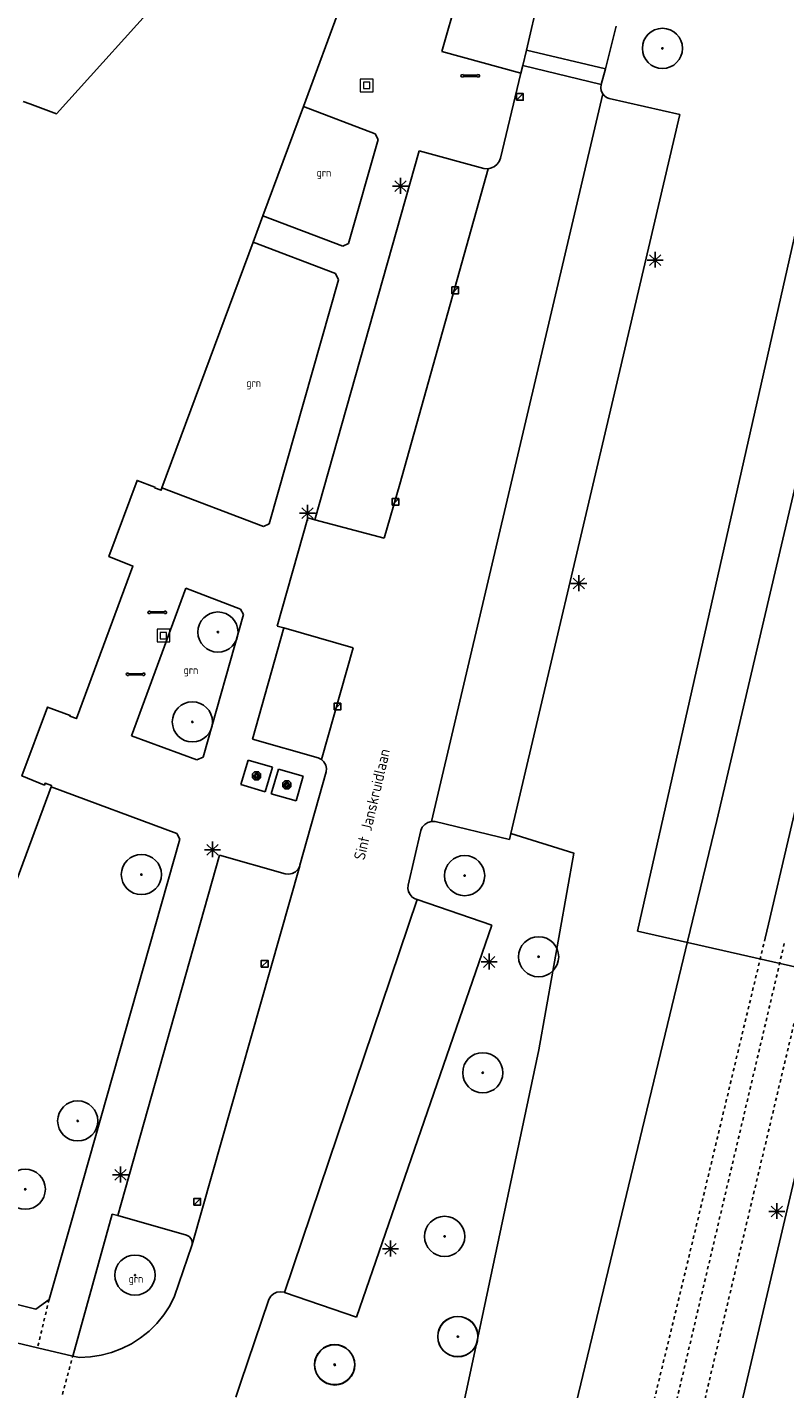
# Model space of a CAD drawing. Header units: metres. Extents: x 116958 to 118326, y 475500 to 477904.
# Tile 60 of 256: x 117410 to 117457, y 476106 to 476192. Entities that reach past the tile are written whole.
import ezdxf

# ---------------------------------------------------------------- set-up
doc = ezdxf.new("R2010")
doc.units = ezdxf.units.M
doc.header["$LTSCALE"] = 0.2
doc.linetypes.add('MATGRENS', pattern=[2, 1, -1])
doc.layers.get('0').update_dxf_attribs({"color": 6})
for name, color, linetype in [('B-WE-GR-BOOM-G', 252, 'Continuous'), ('B-WE-GR-GROENVOORZIENING-GV', 252, 'Continuous'), ('B-WE-IE-FIETSENSTANG-G', 252, 'Continuous'), ('B-WE-IE-MEUBILAIR-G', 252, 'Continuous'), ('B-WE-IE-MEUBILAIR_WEGMEUBILAIR_LICHTMAST-G', 252, 'Continuous'), ('B-WE-OG-BEBOUWING-GV', 252, 'Continuous'), ('B-WE-OG-STRAATNAAM-T35', 3, 'Continuous'), ('B-WE-RI-HWA_KOLK_TROTTOIRKOLK-G', 252, 'Continuous'), ('B-WE-VH-MATERIAALGRENS-G', 252, 'MATGRENS'), ('B-WE-VH-VERHARDING_ASFALT-GV', 252, 'Continuous'), ('X-XX-WERKGRENS-G', 4, 'WERKGRENS')]:
    doc.layers.add(name, color=color, linetype=linetype)
doc.layers.add('B-WE-RI-RIOOLPUT', color=31, linetype='Continuous', lineweight=0)
doc.styles.get("Standard").update_dxf_attribs({"font": 'isocp.shx'})
doc.linetypes.add('WERKGRENS', pattern='A,5,-2,[100,standaard.shx,S=1,R=0,X=0,Y=0],-2', length=9)

# ---------------------------------------------------------------- blocks, each defined once
blk = doc.blocks.new('BGT_GR')
at = {"insert": (0.04347480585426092, 0.0186015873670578), "char_height": 0.1, "attachment_point": 5, "line_spacing_factor": 0.8}
blk.add_mtext('{\\C256;grn}', dxfattribs=at)
blk = doc.blocks.new('CELQ75115')
for p, q in [((-0.1048485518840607, 0.02600446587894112), (-0.2033297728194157, 0.01157264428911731)), ((-0.2033297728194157, 0.01157264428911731), (-0.1653697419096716, -0.007406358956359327)), ((-0.1224528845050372, 0.06946934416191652), (-0.07088949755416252, 0.1618333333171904)), ((-0.1224528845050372, 0.06946934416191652), (-0.04769615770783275, 0.02902097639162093)), ((-0.05900383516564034, -0.06058643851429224), (-0.1048485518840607, 0.02600446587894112)), ((-0.07088949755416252, 0.1618333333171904), (0.07088950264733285, 0.1618333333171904)), ((0.002971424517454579, 0.1168400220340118), (-0.04769615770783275, 0.02902097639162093)), ((0.02428859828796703, 0.07965717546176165), (-0.002971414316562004, 0.0616595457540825)), ((-0.002971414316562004, 0.0616595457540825), (0.09296288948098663, 0.0616595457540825)), ((0.02428859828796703, 0.07965717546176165), (0.002971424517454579, 0.1168400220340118)), ((0.1352533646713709, 0.05580073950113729), (0.06501135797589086, 0.008625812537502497)), ((0.1158852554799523, -0.08011184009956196), (0.06501135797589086, 0.008625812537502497)), ((0.07088950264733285, 0.1618333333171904), (0.09316761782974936, 0.1251325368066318)), ((0.09296288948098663, 0.0616595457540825), (0.1294688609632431, 0.1490993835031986)), ((0.1294688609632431, 0.1490993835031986), (0.09316761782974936, 0.1251325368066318)), ((0.1352533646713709, 0.05580073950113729), (0.1888972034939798, -0.03257174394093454)), ((-0.1888971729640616, -0.04955036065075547), (-0.1653697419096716, -0.007406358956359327)), ((-0.1014526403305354, -0.1616091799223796), (-0.1888971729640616, -0.04955036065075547)), ((-0.0903525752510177, -0.04491292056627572), (-0.1116403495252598, -0.08180972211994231)), ((-0.1116403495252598, -0.08180972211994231), (-0.008914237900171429, -0.08104313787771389)), ((-0.008914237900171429, -0.1616091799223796), (-0.1014526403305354, -0.1616091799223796)), ((-0.0903525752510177, -0.04491292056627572), (-0.05900383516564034, -0.06058643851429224)), ((-0.008914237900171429, -0.08104313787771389), (-0.008914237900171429, -0.1616091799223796)), ((0.01655502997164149, -0.121709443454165), (0.07088950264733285, -0.03936318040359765)), ((0.07088950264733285, -0.1980646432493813), (0.01655502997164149, -0.121709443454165)), ((0.07088950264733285, -0.03936318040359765), (0.07088950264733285, -0.0804476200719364)), ((0.07088950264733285, -0.0804476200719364), (0.1158852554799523, -0.08011184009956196)), ((0.1158852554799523, -0.1616091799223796), (0.07088950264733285, -0.1616091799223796)), ((0.07088950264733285, -0.1616091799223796), (0.07088950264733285, -0.1980646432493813)), ((0.1888972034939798, -0.03257174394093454), (0.1158852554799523, -0.1616091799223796))]:
    blk.add_line(p, q)
at = {"flags": 128}
blk.add_lwpolyline([(-0.125, 0.25), (0.125, 0.25), (0.25, 0.125), (0.25, -0.125), (0.125, -0.25), (-0.125, -0.25), (-0.25, -0.125), (-0.25, 0.125), (-0.125, 0.25)], dxfattribs=at)
blk = doc.blocks.new('CELQ211865')
for p, q in [((-0.5, 0), (0.5, 0)), ((0.3540000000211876, -0.3358633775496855), (-0.3539999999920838, 0.3358633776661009)), ((0.3540000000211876, 0.3358633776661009), (-0.3539999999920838, -0.3358633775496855)), ((-0.0009999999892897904, 0.5256166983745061), (0, -0.4743833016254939))]:
    blk.add_line(p, q)
blk = doc.blocks.new('Pbrd')
for points in [[(-399.9999999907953, -399.9999999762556), (400.0000000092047, -399.9999999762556), (400.0000000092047, 400.0000000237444), (-399.9999999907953, 400.0000000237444)], [(-199.9999999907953, -199.9999999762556), (200.0000000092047, -199.9999999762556), (200.0000000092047, 200.0000000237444), (-199.9999999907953, 200.0000000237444)]]:
    blk.add_lwpolyline(points, close=True)
blk = doc.blocks.new('Kvtrot')
blk.add_line((0, -420.0000000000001), (420, 0))
at = {"flags": 128}
blk.add_lwpolyline([(0, -420.0000000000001), (420, -420.0000000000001), (420, 0), (0, 0)], close=True, dxfattribs=at)
blk = doc.blocks.new('Koppelplaat_baz')
for p, q in [((-91, 22.5), (-106, 20.5)), ((-91, 22.5), (-91, 15)), ((-91, 15), (91, 15)), ((-91, 0), (-91, -7.5)), ((-91, 0), (91, 0)), ((91, 22.5), (106, 20.5)), ((91, 22.5), (91, 15)), ((91, 0), (91, -7.5)), ((-91, -7.5), (-106, -5.5)), ((91, -7.5), (106, -5.5))]:
    blk.add_line(p, q)
for centre, start, end in [((-104.2666666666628, 7.5), 97.59464336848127, 262.4053566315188), ((104.2666666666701, 7.5), 277.5946433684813, 82.40535663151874)]:
    blk.add_arc(centre, 13.11504649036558, start, end)
blk = doc.blocks.new('Bestboom')
h = blk.add_hatch(color=256)
h.dxf.hatch_style = 1
h.paths.add_polyline_path([(41.13588697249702, -5.820766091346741e-11, 1), (-41.13588697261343, -5.820766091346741e-11, 1)])
for radius in [1260, 41.13588697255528]:
    blk.add_circle((-5.820766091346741e-11, -5.820766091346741e-11), radius)

msp = doc.modelspace()

# ---------------------------------------------------------------- linework, layer by layer
at = {"layer": 'B-WE-GR-GROENVOORZIENING-GV', "flags": 128}
for points in [[(117439.977, 476141.148), (117443.919, 476139.929), (117441.73, 476127.573), (117437.973, 476109.827), (117430.946, 476077.102), (117427.731, 476063.247), (117423.677, 476063.469)], [(117433.524354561, 476137.7075762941), (117433.566205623, 476137.5049795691), (117433.660527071, 476137.3208589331)]]:
    msp.add_lwpolyline(points, dxfattribs=at)
at = {"layer": 'B-WE-OG-BEBOUWING-GV', "flags": 128}
for points in [[(117417.638, 476162.839), (117418.041, 476162.689), (117418.096, 476162.835), (117423.811, 476178.256), (117424.418, 476179.893), (117426.966, 476186.768), (117429.385, 476193.295), (117425.851, 476194.608), (117419.934, 476196.806), (117419.493, 476196.9700000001), (117419.335, 476197.029), (117417.483, 476197.717), (117417.326, 476197.295), (117419.179, 476196.606), (117419.632, 476196.438), (117418.793, 476194.179), (117418.656, 476194.264), (117411.48, 476186.31), (117409.811, 476186.922), (117409.404, 476187.071)], [(117403.218, 476122.696), (117411.143, 476144.077), (117411.174, 476144.161), (117410.771, 476144.311), (117410.726, 476144.189), (117409.318, 476144.764), (117410.92, 476149.086), (117412.345, 476148.558), (117412.328, 476148.511), (117412.731, 476148.362), (117416.279, 476157.935), (117414.771, 476158.527), (117416.54, 476163.299), (117417.656, 476162.886), (117417.638, 476162.839)]]:
    msp.add_lwpolyline(points, dxfattribs=at)
at = {"layer": 'B-WE-VH-MATERIAALGRENS-G', "flags": 128}
for points in [[(117426.633589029, 476138.9112544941), (117426.474014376, 476138.747106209), (117426.272243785, 476138.638951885)], [(117433.660527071, 476137.3208589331), (117433.566205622, 476137.5049795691), (117433.524354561, 476137.7075762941)], [(117455.929212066, 476134.5973855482), (117450.848, 476113.352), (117445.1, 476089.691), (117439.332, 476066.401), (117427.564, 476019.55), (117422.879153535, 476000)], [(117432.366, 476029.337), (117433.015, 476032.063), (117438.184, 476053.808), (117443.921, 476078.066), (117449.649, 476102.493), (117456.115, 476129.936), (117457.1409764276, 476134.3120291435)], [(117458.8190947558, 476133.9168594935), (117458.113, 476130.82), (117449.22, 476093.303), (117434.419, 476031.881), (117431.388, 476018.063), (117427.231, 476002.791), (117426.533327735, 476000)], [(117411.018, 476111.925), (117410.298, 476108.893)], [(117411.862, 476105.969), (117412.5, 476108.37)]]:
    msp.add_lwpolyline(points, dxfattribs=at)
at = {"layer": 'B-WE-VH-VERHARDING_ASFALT-GV'}
for p, q in [((117437.725, 476197.451), (117435.646, 476190.202)), ((117440.964, 476190.306), (117441.849, 476194.105)), ((117446.585, 476191.8), (117445.908, 476189.119)), ((117435.646, 476190.202), (117440.613, 476188.863)), ((117440.726, 476189.337), (117440.964, 476190.306)), ((117445.908, 476189.119), (117440.964, 476190.306)), ((117440.613, 476188.863), (117439.33, 476183.518)), ((117440.613, 476188.863), (117440.726, 476189.337)), ((117440.726, 476189.337), (117445.64, 476188.148)), ((117445.908, 476189.119), (117445.64, 476188.148)), ((117445.64, 476188.148), (117445.614916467, 476187.9418437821)), ((117445.742, 476187.551), (117434.999, 476141.908)), ((117445.614916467, 476187.9418437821), (117445.649892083, 476187.737133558)), ((117445.649892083, 476187.737133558), (117445.742, 476187.551)), ((117445.742, 476187.551), (117445.851715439, 476187.425451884)), ((117445.851715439, 476187.425451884), (117445.987506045, 476187.3287010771)), ((117445.987506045, 476187.3287010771), (117446.142, 476187.266)), ((117446.142, 476187.266), (117450.583, 476186.27)), ((117431.479, 476185.048), (117426.966, 476186.768)), ((117450.583, 476186.27), (117446.726, 476169.8500000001)), ((117429.801, 476178.162), (117431.657, 476184.688)), ((117431.657, 476184.688), (117431.479, 476185.048)), ((117427.689, 476160.831), (117434.222, 476183.9700000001)), ((117434.222, 476183.9700000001), (117438.293, 476182.868)), ((117438.772252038, 476182.90500737), (117438.563, 476182.856)), ((117438.963760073, 476183.00254101), (117438.772252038, 476182.90500737)), ((117439.126455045, 476183.142963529), (117438.963760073, 476183.00254101)), ((117439.250933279, 476183.3181585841), (117439.126455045, 476183.142963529)), ((117439.33, 476183.518), (117439.250933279, 476183.3181585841)), ((117438.563, 476182.856), (117433.01, 476163.078)), ((117438.293, 476182.868), (117438.563, 476182.856)), ((117424.418, 476179.893), (117429.442, 476178.006)), ((117428.992, 476176.294), (117423.811, 476178.256)), ((117429.442, 476178.006), (117429.801, 476178.162)), ((117429.167, 476175.894), (117428.992, 476176.294)), ((117424.826, 476160.583), (117429.167, 476175.894)), ((117446.726, 476169.8500000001), (117439.977, 476141.148)), ((117418.096, 476162.835), (117424.472, 476160.406)), ((117433.01, 476163.078), (117432.025, 476159.6800000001)), ((117427.247, 476160.954), (117425.327, 476154.168)), ((117427.689, 476160.831), (117427.247, 476160.954)), ((117432.025, 476159.6800000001), (117427.689, 476160.831)), ((117424.472, 476160.406), (117424.826, 476160.583)), ((117419.601, 476156.537), (117416.184, 476147.278)), ((117423.018, 476155.226), (117419.601, 476156.537)), ((117420.674, 476145.936), (117423.209, 476154.886)), ((117423.209, 476154.886), (117423.018, 476155.226)), ((117423.778, 476147.072), (117425.737, 476154.052)), ((117425.327, 476154.168), (117425.737, 476154.052)), ((117425.737, 476154.052), (117430.09, 476152.799)), ((117430.09, 476152.799), (117428.097, 476145.793)), ((117416.184, 476147.278), (117420.276, 476145.766)), ((117427.893, 476145.891), (117423.778, 476147.072)), ((117420.276, 476145.766), (117420.674, 476145.936)), ((117423.507, 476145.761), (117423.049, 476144.225)), ((117425.026, 476145.309), (117423.507, 476145.761)), ((117424.568, 476143.772), (117425.026, 476145.309)), ((117428.097, 476145.793), (117427.893, 476145.891)), ((117428.097, 476145.793), (117428.259364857, 476145.641765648)), ((117428.259364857, 476145.641765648), (117428.370253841, 476145.449573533)), ((117428.370253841, 476145.449573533), (117428.419920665, 476145.233315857)), ((117425.398, 476145.186), (117424.958, 476143.643)), ((117426.946, 476144.744), (117425.398, 476145.186)), ((117426.507, 476143.201), (117426.946, 476144.744)), ((117428.404, 476145.012), (117426.75, 476139.164)), ((117428.419920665, 476145.233315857), (117428.404, 476145.012)), ((117419.041, 476141.152), (117411.143, 476144.077)), ((117423.049, 476144.225), (117424.568, 476143.772)), ((117424.958, 476143.643), (117426.507, 476143.201)), ((117434.999, 476141.908), (117434.773899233, 476141.8484241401)), ((117435.227, 476141.899), (117434.999, 476141.908)), ((117439.888, 476140.77), (117435.227, 476141.899)), ((117419.211, 476140.806), (117419.041, 476141.152)), ((117434.333, 476141.334), (117433.538, 476137.914)), ((117434.425142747, 476141.5478442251), (117434.333, 476141.334)), ((117434.576673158, 476141.7246440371), (117434.425142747, 476141.5478442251)), ((117434.773899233, 476141.8484241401), (117434.576673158, 476141.7246440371)), ((117439.977, 476141.148), (117439.888, 476140.77)), ((117412.361, 476116.595), (117419.211, 476140.806)), ((117415.323, 476117.185), (117421.712, 476139.803)), ((117421.712, 476139.803), (117425.82, 476138.625)), ((117426.736, 476139.116), (117419.991, 476115.363)), ((117425.82, 476138.625), (117426.047202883, 476138.5969361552)), ((117426.047202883, 476138.5969361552), (117426.272243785, 476138.638951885)), ((117426.272243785, 476138.638951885), (117426.474014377, 476138.747106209)), ((117426.474014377, 476138.747106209), (117426.633589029, 476138.9112544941)), ((117426.633589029, 476138.9112544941), (117426.736, 476139.116)), ((117426.75, 476139.164), (117426.736, 476139.116)), ((117433.538, 476137.914), (117433.524354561, 476137.7075762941)), ((117425.787, 476112.363), (117434.112, 476137.012)), ((117433.660527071, 476137.3208589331), (117433.800498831, 476137.168527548)), ((117433.800498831, 476137.168527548), (117433.976, 476137.059)), ((117433.976, 476137.059), (117434.112, 476137.012)), ((117434.112, 476137.012), (117438.779, 476135.4)), ((117438.779, 476135.4), (117430.292, 476110.814)), ((117414.983, 476117.272), (117412.5, 476108.37)), ((117415.323, 476117.185), (117414.983, 476117.272)), ((117419.641, 476115.956), (117415.323, 476117.185)), ((117411.018, 476111.925), (117412.361, 476116.595)), ((117392.081, 476115.6600000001), (117410.194, 476111.323)), ((117419.80955855, 476115.8709697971), (117419.641, 476115.956)), ((117419.93451627, 476115.729450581), (117419.80955855, 476115.8709697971)), ((117419.99802097, 476115.551660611), (117419.93451627, 476115.729450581)), ((117419.991, 476115.363), (117419.99802097, 476115.551660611)), ((117410.298, 476108.893), (117384.596, 476114.997)), ((117418.896, 476112.124), (117419.978, 476115.315)), ((117419.978, 476115.315), (117419.991, 476115.363)), ((117418.583977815, 476111.517781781), (117418.896, 476112.124)), ((117424.923423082, 476112.1186907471), (117424.808, 476111.917)), ((117425.093800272, 476112.276720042), (117424.923423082, 476112.1186907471)), ((117425.303588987, 476112.376671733), (117425.093800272, 476112.276720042)), ((117425.533651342, 476112.409427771), (117425.303588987, 476112.376671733)), ((117425.763, 476112.372), (117425.533651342, 476112.409427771)), ((117425.787, 476112.363), (117425.763, 476112.372)), ((117430.292, 476110.814), (117425.787, 476112.363)), ((117410.194, 476111.323), (117411.018, 476111.925)), ((117418.210181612, 476110.9475758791), (117418.583977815, 476111.517781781)), ((117424.808, 476111.917), (117423.022, 476106.678)), ((117417.294346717, 476109.939822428), (117417.778722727, 476110.4196539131)), ((117417.778722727, 476110.4196539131), (117418.210181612, 476110.9475758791)), ((117416.188677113, 476109.144954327), (117416.762381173, 476109.5133590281)), ((117416.762381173, 476109.5133590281), (117417.294346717, 476109.939822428)), ((117412.5, 476108.37), (117410.298, 476108.893)), ((117414.282109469, 476108.425159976), (117414.941683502, 476108.5978460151)), ((117414.941683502, 476108.5978460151), (117415.579544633, 476108.8386603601)), ((117415.579544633, 476108.8386603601), (117416.188677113, 476109.144954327)), ((117412.5, 476108.37), (117412.927, 476108.291)), ((117412.927, 476108.291), (117413.608077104, 476108.3225015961)), ((117413.608077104, 476108.3225015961), (117414.282109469, 476108.425159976)), ((117423.022, 476106.678), (117422.741933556, 476105.7947765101))]:
    msp.add_line(p, q, dxfattribs=at)
at = {"layer": 'B-WE-VH-VERHARDING_ASFALT-GV', "flags": 128}
for points in [[(117486.5581864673, 476313.576310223), (117485.722, 476310.139), (117486.175, 476307.333), (117487.862, 476298.156), (117488.126392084, 476296.156620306), (117488.325763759, 476294.149713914), (117488.459905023, 476292.137394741), (117488.528674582, 476290.121782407), (117488.532, 476288.105), (117488.513977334, 476285.308668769), (117488.416870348, 476282.513966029), (117488.240756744, 476279.723127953), (117487.985777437, 476276.93838762), (117487.652136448, 476274.1619732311), (117487.240100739, 476271.3961063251), (117486.75, 476268.643), (117483.083, 476252.373), (117468.117, 476187.148), (117464.739, 476172.428), (117462.305, 476161.82), (117456.1359999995, 476135.4619999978), (117455.9292108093, 476134.5973802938)], [(117451.374356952, 476135.6699437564), (117452.893, 476141.969), (117457.922, 476163.368), (117463.17, 476187.037), (117463.038, 476187.183), (117463.1838529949, 476188.2299447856)], [(117418.586, 476001.6420000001), (117424.637, 476026.761), (117425.649, 476031.59), (117432.324, 476057.83), (117438.497, 476082.257), (117451.374356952, 476135.6699437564)], [(117436.259, 476028.416), (117442.076, 476052.885), (117445.604, 476067.8050000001), (117447.814, 476077.149), (117453.543, 476101.578), (117460.009, 476129.021), (117461.0345079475, 476133.3951648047)]]:
    msp.add_lwpolyline(points, dxfattribs=at)
at = {"layer": 'X-XX-WERKGRENS-G', "flags": 128}
msp.add_lwpolyline([(117645.9663853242, 476862.6075378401), (117634.9745486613, 476865.2150530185), (117637.5486606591, 476876.0617230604), (117633.0906850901, 476878.0393465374), (117638.2837226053, 476901.0069957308, 0.007003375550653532), (117641.2261087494, 476914.9239075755), (117644.7726395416, 476932.9417067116, -0.009476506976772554), (117648.7747945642, 476951.4190745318), (117682.1397411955, 477092.4828077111), (117684.9394133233, 477091.8206182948), (117690.0154545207, 477113.1889300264), (117687.1950195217, 477113.8560303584), (117696.0764735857, 477151.4059500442), (117682.5689991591, 477154.5080338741), (117677.8712615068, 477156.5226705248), (117675.9191665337, 477151.9543160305), (117677.6024203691, 477151.2043040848), (117617.8745380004, 476891.2011208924, -0.1410305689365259), (117612.0508035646, 476885.1731991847), (117608.886315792, 476872.1622390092), (117616.6332975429, 476870.3500790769), (117594.4549859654, 476775.5814604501), (117591.6664422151, 476762.6257627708), (117557.2310340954, 476770.2356881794), (117535.94188564, 476756.7617960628), (117522.8248401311, 476758.0760174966), (117522.1217078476, 476749.7349617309), (117520.2999635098, 476747.1781605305), (117535.0378122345, 476744.547204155), (117534.9655089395, 476740.5123134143), (117573.0864720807, 476730.7334708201), (117571.946992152, 476714.5351021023), (117565.2153265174, 476668.074058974), (117554.4462307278, 476619.4050457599), (117549.0035994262, 476617.3362805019), (117546.9553010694, 476605.9113707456), (117551.0276644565, 476605.1812629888), (117550.380600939, 476598.0517402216), (117540.2436333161, 476553.0570354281), (117535.4456874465, 476554.0017690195), (117533.470884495, 476545.0516023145), (117547.5759357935, 476541.9394036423), (117533.4563802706, 476476.2125877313), (117526.6969748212, 476477.7436075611), (117522.5571394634, 476461.9108656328), (117516.7798465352, 476459.4834598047), (117507.8791049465, 476463.5151795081), (117505.8928758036, 476459.2390218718), (117469.6512052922, 476476.1070027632), (117445.5149083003, 476423.4184528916), (117445.9686146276, 476417.9860758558), (117435.0416169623, 476418.6794182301), (117428.1380578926, 476420.7704567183), (117425.4000889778, 476412.3339292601), (117423.6912071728, 476405.1972463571), (117410.8006123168, 476410.4298471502), (117409.7070606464, 476407.7657130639), (117426.749049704, 476399.8799811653), (117460.9424356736, 476387.0668797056), (117495.1022321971, 476379.2248895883), (117493.4727883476, 476372.2662860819), (117476.761843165, 476376.2170340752), (117474.3709403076, 476365.4705310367), (117490.8262021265, 476361.7614986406), (117489.0109569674, 476354.2259851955), (117492.1710390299, 476353.5189217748), (117480.280091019, 476305.318991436), (117481.5589948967, 476284.029003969), (117447.9268214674, 476135.0217256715), (117473.0638683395, 476129.3480865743), (117488.546304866, 476194.3320012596), (117500.5926364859, 476245.9149132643), (117521.6917862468, 476335.9555150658), (117536.0754364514, 476396.456346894), (117539.3398866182, 476409.1950783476), (117544.6292058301, 476407.966342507), (117544.7607202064, 476408.532470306), (117545.6389330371, 476412.3231961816), (117546.28499697, 476414.5381513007), (117547.0023001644, 476416.7585462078), (117547.7829371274, 476418.9574739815), (117548.6262666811, 476421.1331285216), (117549.5348781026, 476423.2915190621), (117550.4139506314, 476425.2695229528), (117552.6462150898, 476424.7383644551), (117556.7355973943, 476433.5626445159), (117554.559948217, 476434.5708923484), (117556.9660287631, 476439.646796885), (117557.923204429, 476441.8323553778), (117558.8280049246, 476444.0327246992), (117559.8925056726, 476446.7980407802), (117553.6169875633, 476449.0042313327), (117553.6126269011, 476449.0121732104, 0.02146643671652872), (117555.4021496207, 476455.1953863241), (117565.9672208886, 476498.5949225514), (117570.3963963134, 476517.6724418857), (117575.0561976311, 476516.7801054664), (117577.8273741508, 476530.8024524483), (117583.1172820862, 476555.018105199), (117595.7306508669, 476619.0793042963), (117602.417611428, 476639.6564392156), (117617.478818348, 476703.9645293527), (117625.499705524, 476736.6997373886), (117655.2406492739, 476731.488232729), (117659.4024322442, 476732.9563932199), (117666.8310924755, 476731.1227301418), (117669.316722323, 476741.7619809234), (117666.4014105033, 476742.3994970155, -0.4262244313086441), (117663.3903965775, 476747.3931863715), (117663.4368417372, 476747.5946109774), (117644.3122776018, 476752.0044169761, -0.1598781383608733), (117642.1776537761, 476753.2947197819), (117640.4151905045, 476755.3451024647, 0.1599712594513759), (117634.8614877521, 476758.7007377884), (117632.8983128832, 476759.152662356), (117633.5518281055, 476762.080685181), (117631.4577843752, 476762.5627358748), (117637.1731693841, 476786.5812269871), (117628.1519514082, 476788.6055680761), (117645.9663853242, 476862.6075378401)], format="xyb", dxfattribs=at)

# ---------------------------------------------------------------- block references
at = {"layer": 'B-WE-GR-BOOM-G', "xscale": 0.001, "yscale": 0.001, "zscale": 0.001}
for p in [(117449.487, 476190.409), (117421.609, 476153.7900000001), (117420.006, 476148.156), (117416.81, 476138.579), (117437.082, 476138.511), (117441.721, 476133.421), (117438.22, 476126.144), (117412.815, 476123.123), (117409.526, 476118.838), (117435.828, 476115.879), (117416.408, 476113.448), (117436.653, 476109.597), (117436.657, 476109.588), (117428.925, 476107.837), (117428.936, 476107.814)]:
    msp.add_blockref('Bestboom', p, dxfattribs=at)
at = {"layer": 'B-WE-GR-GROENVOORZIENING-GV', "xscale": 5, "yscale": 5, "zscale": 5}
for p in [(117428.0375, 476182.4465774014), (117423.6315, 476169.2489225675), (117419.6965, 476151.2402428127), (117416.249010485, 476113.0525670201)]:
    msp.add_blockref('BGT_GR', p, dxfattribs=at)
at = {"layer": 'B-WE-IE-FIETSENSTANG-G', "xscale": 0.005, "yscale": 0.005, "zscale": 0.005, "rotation": 0.00499999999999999}
for p in [(117437.434, 476188.649), (117417.805, 476154.989), (117416.447, 476151.103)]:
    msp.add_blockref('Koppelplaat_baz', p, dxfattribs=at)
at = {"layer": 'B-WE-IE-MEUBILAIR-G'}
for p in [(117424.037, 476144.776), (117425.928, 476144.208)]:
    msp.add_blockref('CELQ75115', p, dxfattribs=at)
at = {"layer": 'B-WE-IE-MEUBILAIR_WEGMEUBILAIR_LICHTMAST-G'}
for p in [(117433.054, 476181.755), (117449.031, 476177.126), (117427.23, 476161.244), (117444.247, 476156.839), (117421.27, 476140.136), (117438.623, 476133.0930000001), (117415.497, 476119.737), (117456.6558933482, 476117.4458352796), (117432.434, 476115.1000000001)]:
    msp.add_blockref('CELQ211865', p, dxfattribs=at)
at = {"layer": 'B-WE-RI-HWA_KOLK_TROTTOIRKOLK-G', "xscale": 0.001, "yscale": 0.001, "zscale": 0.001}
for p in [(117440.336, 476187.577), (117436.284, 476175.438), (117432.531, 476162.165), (117428.897, 476149.327), (117424.33, 476133.195), (117420.106, 476118.262)]:
    msp.add_blockref('Kvtrot', p, dxfattribs=at)
at = {"layer": 'B-WE-RI-RIOOLPUT', "xscale": 0.001, "yscale": 0.001, "zscale": 0.001}
for p in [(117430.9385, 476188.0835), (117418.1895, 476153.5705)]:
    msp.add_blockref('Pbrd', p, dxfattribs=at)

# ---------------------------------------------------------------- texts
at = {"layer": 'B-WE-OG-STRAATNAAM-T35', "insert": (117430.4592093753, 476139.5188983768), "char_height": 0.7, "attachment_point": 4, "rotation": 76.88085536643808, "line_spacing_factor": 0.8}
msp.add_mtext('{\\C256;Sint Janskruidlaan}', dxfattribs=at)

doc.saveas('drawing.dxf')
